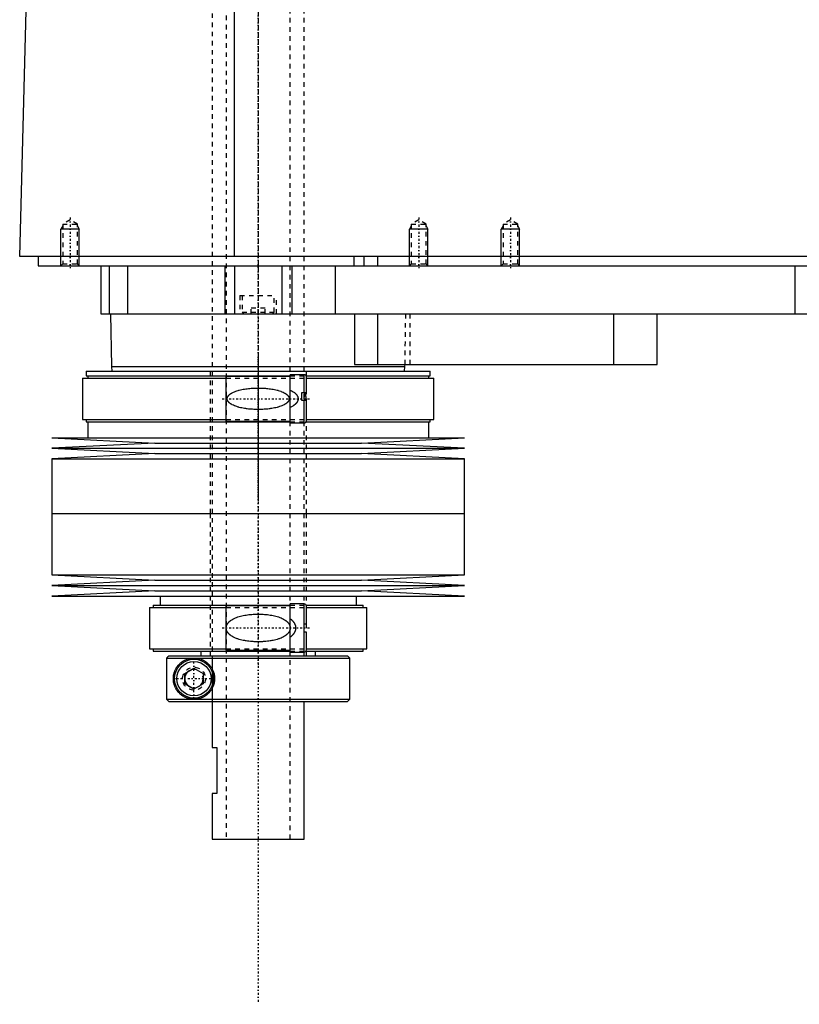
# Model space of a CAD drawing. Extents: x -602 to 174, y -146 to 645.
# Tile 1 of 7: x -602 to -432, y -146 to 68. Entities that reach past the tile are written whole.
import ezdxf

# ---------------------------------------------------------------- set-up
doc = ezdxf.new("R2010")
doc.units = 0
doc.linetypes.add('CENTER', pattern=[1.5, 0.45, -0.5, 0.05, -0.5])
doc.linetypes.add('DASHED', pattern=[2, 1, -1])
for name, color, linetype in [('AM_0', 7, 'CONTINUOUS'), ('AM_10', 7, 'CONTINUOUS'), ('AM_3', 7, 'DASHED'), ('AM_7', 7, 'CENTER')]:
    doc.layers.add(name, color=color, linetype=linetype)

msp = doc.modelspace()

# ---------------------------------------------------------------- linework, layer by layer
at = {"layer": 'AM_0', "color": 7, "linetype": 'CONTINUOUS'}
for p, q in [((-555.15, 16.5), (-555.15, 77.05)), ((-602, 16.5), (-600.5, 73.35)), ((-200.5, 16.5), (-602, 16.5)), ((-598, 16.5), (-598, 14.5)), ((-529.15, 16.5), (-529.15, 14.5)), ((-527, 16.5), (-527, 14.5)), ((-524, 16.5), (-524, 14.5)), ((-598, 14.5), (-244, 14.5)), ((-584.3, 14.5), (-584.3, 4)), ((-582.5, 14.5), (-582.5, 4)), ((-578.5, 14.5), (-578.5, 4)), ((-557.3, 14.5), (-557.3, 4)), ((-555.19, 14.5), (-555.19, 4)), ((-544.81, 14.5), (-544.81, 4)), ((-542.7, 14.5), (-542.7, 4)), ((-533.21, 14.5), (-533.21, 4)), ((-433, 14.5), (-433, 4)), ((-584.3, 4), (-388, 4)), ((-582.17, 4), (-582, -7.5)), ((-529, 4), (-529, -7)), ((-524, 4), (-524, -7)), ((-472.56, 4), (-472.56, -7)), ((-463, -7), (-463, 4)), ((-587.52, -8.5), (-587.52, -9.5)), ((-587.52, -8.5), (-512.48, -8.5)), ((-582, -7.5), (-581.9, -8.5)), ((-582, -7.5), (-518, -7.5)), ((-529, -7), (-463, -7)), ((-518.1, -8.5), (-518, -7.5)), ((-518, -7.5), (-517.99, -7)), ((-512.48, -9.5), (-512.48, -8.5)), ((-588.33, -10), (-588.33, -19)), ((-588.33, -10), (-557, -10)), ((-587.52, -9.5), (-543, -9.5)), ((-587.17, -9.5), (-587.17, -10)), ((-543, -9.65), (-557, -9.65)), ((-557, -19.35), (-557, -9.65)), ((-540, -9.25), (-543, -9.25)), ((-543, -19.75), (-543, -9.25)), ((-540, -13.1), (-540, -9.25)), ((-539.56, -9.5), (-512.48, -9.5)), ((-539.5, -13.1), (-539.5, -9.75)), ((-539.5, -10), (-511.68, -10)), ((-512.83, -10), (-512.83, -9.5)), ((-511.68, -19), (-511.68, -10)), ((-540.5, -13.1), (-539.5, -13.1)), ((-540.5, -14.9), (-540.5, -13.1)), ((-540.5, -13.16), (-540, -13.16)), ((-539.5, -14.9), (-540.5, -14.9)), ((-540, -19.75), (-540, -14.9)), ((-539.5, -19.25), (-539.5, -14.9)), ((-588.33, -19), (-557, -19)), ((-587.52, -19), (-587.52, -19.5)), ((-539.5, -19), (-511.68, -19)), ((-512.48, -19.5), (-512.48, -19)), ((-587.52, -19.5), (-543, -19.5)), ((-587.17, -19.5), (-587.17, -23)), ((-557, -19.35), (-543, -19.35)), ((-543, -19.75), (-540, -19.75)), ((-539.56, -19.5), (-512.48, -19.5)), ((-512.83, -23), (-512.83, -19.5)), ((-595, -23), (-572.5, -24.15)), ((-595, -23), (-505, -23)), ((-527.5, -24.15), (-505, -23)), ((-572.5, -24.15), (-595, -25.3)), ((-595, -25.3), (-572.5, -26.45)), ((-595, -25.3), (-505, -25.3)), ((-572.5, -24.15), (-527.5, -24.15)), ((-505, -25.3), (-527.5, -24.15)), ((-527.5, -26.45), (-505, -25.3)), ((-572.5, -26.45), (-595, -27.6)), ((-595, -27.6), (-595, -39.5)), ((-595, -27.6), (-505, -27.6)), ((-572.5, -26.45), (-527.5, -26.45)), ((-505, -27.6), (-527.5, -26.45)), ((-505, -39.5), (-505, -27.6)), ((-595, -39.5), (-505, -39.5)), ((-595, -39.5), (-595, -52.9)), ((-595, -39.5), (-505, -39.5)), ((-505, -52.9), (-505, -39.5)), ((-595, -52.9), (-572.5, -54.05)), ((-595, -52.9), (-505, -52.9)), ((-527.5, -54.05), (-505, -52.9)), ((-572.5, -54.05), (-595, -55.2)), ((-595, -55.2), (-572.5, -56.35)), ((-595, -55.2), (-505, -55.2)), ((-572.5, -54.05), (-527.5, -54.05)), ((-505, -55.2), (-527.5, -54.05)), ((-527.5, -56.35), (-505, -55.2)), ((-572.5, -56.35), (-595, -57.5)), ((-595, -57.5), (-505, -57.5)), ((-572.5, -56.35), (-527.5, -56.35)), ((-571.4, -57.5), (-571.4, -59.5)), ((-528.6, -59.5), (-528.6, -57.5)), ((-505, -57.5), (-527.5, -56.35)), ((-573.7, -60), (-573.7, -69)), ((-573.7, -60), (-557, -60)), ((-572.9, -59.5), (-572.9, -60)), ((-572.9, -59.5), (-543, -59.5)), ((-543, -59.6), (-557, -59.6)), ((-557, -69.3), (-557, -59.6)), ((-540, -59.2), (-543, -59.2)), ((-543, -69.7), (-543, -59.2)), ((-540, -69.7), (-540, -59.2)), ((-539.54, -59.5), (-527.1, -59.5)), ((-539.5, -63.55), (-539.5, -59.7)), ((-539.5, -60), (-526.3, -60)), ((-527.1, -60), (-527.1, -59.5)), ((-526.3, -69), (-526.3, -60)), ((-540, -63.55), (-539.5, -63.55)), ((-539.5, -65.35), (-540, -65.35)), ((-539.5, -69.2), (-539.5, -65.35)), ((-573.7, -69), (-557, -69)), ((-572.9, -69), (-572.9, -69.5)), ((-572.9, -69.5), (-542.99, -69.5)), ((-569.49, -70.5), (-569.99, -71)), ((-569.49, -70.5), (-530.5, -70.5)), ((-562.5, -69.5), (-562.5, -70.5)), ((-557, -69.3), (-543, -69.3)), ((-543, -69.7), (-540, -69.7)), ((-539.6, -69.5), (-527.1, -69.5)), ((-539.5, -69), (-526.3, -69)), ((-537.5, -70.5), (-537.5, -69.5)), ((-530, -71), (-530.5, -70.5)), ((-527.1, -69.5), (-527.1, -69)), ((-569.99, -71), (-530, -71)), ((-569.99, -71), (-569.99, -80)), ((-530, -80), (-530, -71)), ((-566, -74.35), (-564, -73.19)), ((-566, -76.65), (-566, -74.35)), ((-564, -73.19), (-562, -74.35)), ((-562, -74.35), (-562, -76.65)), ((-564, -77.81), (-566, -76.65)), ((-562, -76.65), (-564, -77.81)), ((-569.99, -80), (-530, -80)), ((-569.99, -80), (-569.49, -80.5)), ((-569.49, -80.5), (-530.5, -80.5)), ((-560, -80.5), (-560, -90.5)), ((-540, -110.5), (-540, -80.5)), ((-530.5, -80.5), (-530, -80)), ((-560, -90.5), (-559, -90.5)), ((-559, -90.5), (-559, -100.5)), ((-560, -100.5), (-560, -110.5)), ((-559, -100.5), (-560, -100.5)), ((-560, -110.5), (-540, -110.5))]:
    msp.add_line(p, q, dxfattribs=at)
for points in [[(-540, -13.16, 0), (-540, -13.16, 0), (-540, -13.16, 0), (-539.99, -13.16, 0), (-539.99, -13.16, 0), (-539.99, -13.16, 0), (-539.99, -13.16, 0), (-539.98, -13.16, 0), (-539.98, -13.16, 0), (-539.98, -13.16, 0), (-539.98, -13.16, 0), (-539.97, -13.16, 0), (-539.97, -13.16, 0), (-539.97, -13.16, 0), (-539.97, -13.16, 0), (-539.96, -13.16, 0), (-539.96, -13.16, 0), (-539.96, -13.16, 0), (-539.96, -13.16, 0), (-539.96, -13.16, 0), (-539.95, -13.16, 0), (-539.95, -13.17, 0), (-539.95, -13.17, 0), (-539.95, -13.17, 0), (-539.95, -13.17, 0), (-539.94, -13.17, 0), (-539.94, -13.17, 0), (-539.94, -13.17, 0), (-539.94, -13.17, 0), (-539.93, -13.17, 0), (-539.93, -13.17, 0), (-539.93, -13.18, 0), (-539.93, -13.18, 0), (-539.93, -13.18, 0), (-539.93, -13.18, 0), (-539.92, -13.18, 0), (-539.92, -13.18, 0), (-539.92, -13.18, 0), (-539.92, -13.18, 0), (-539.91, -13.19, 0), (-539.91, -13.19, 0), (-539.91, -13.19, 0), (-539.91, -13.19, 0), (-539.91, -13.19, 0), (-539.9, -13.19, 0), (-539.9, -13.19, 0), (-539.9, -13.2, 0), (-539.9, -13.2, 0), (-539.9, -13.2, 0), (-539.9, -13.2, 0), (-539.89, -13.2, 0), (-539.89, -13.21, 0), (-539.87, -13.22, 0), (-539.87, -13.23, 0), (-539.86, -13.23, 0), (-539.85, -13.25, 0), (-539.84, -13.26, 0), (-539.83, -13.28, 0), (-539.82, -13.29, 0), (-539.81, -13.3, 0), (-539.81, -13.31, 0), (-539.8, -13.32, 0), (-539.8, -13.34, 0), (-539.79, -13.35, 0), (-539.78, -13.36, 0), (-539.78, -13.37, 0), (-539.77, -13.38, 0), (-539.77, -13.4, 0), (-539.76, -13.41, 0), (-539.76, -13.42, 0), (-539.76, -13.43, 0), (-539.75, -13.45, 0), (-539.73, -13.5, 0), (-539.71, -13.6, 0), (-539.68, -13.7, 0), (-539.67, -13.81, 0), (-539.65, -13.91, 0), (-539.65, -13.97, 0), (-539.64, -14.02, 0), (-539.63, -14.13, 0), (-539.63, -14.23, 0), (-539.62, -14.34, 0), (-539.62, -14.44, 0), (-539.62, -14.54, 0), (-539.62, -14.59, 0), (-539.62, -14.64, 0), (-539.63, -14.74, 0), (-539.63, -14.85, 0), (-539.63, -14.9, 0)], [(-564, -80, 0), (-564.06, -80, 0), (-564.19, -80, 0), (-564.32, -79.99, 0), (-564.38, -79.98, 0), (-564.44, -79.98, 0), (-564.57, -79.96, 0), (-564.7, -79.95, 0), (-564.82, -79.92, 0), (-564.94, -79.9, 0), (-565.07, -79.87, 0), (-565.13, -79.86, 0), (-565.19, -79.84, 0), (-565.31, -79.81, 0), (-565.43, -79.77, 0), (-565.55, -79.73, 0), (-565.66, -79.68, 0), (-565.78, -79.63, 0), (-565.83, -79.61, 0), (-565.89, -79.58, 0), (-566, -79.53, 0), (-566.11, -79.47, 0), (-566.16, -79.45, 0), (-566.22, -79.42, 0), (-566.32, -79.35, 0), (-566.43, -79.29, 0), (-566.48, -79.26, 0), (-566.53, -79.22, 0), (-566.63, -79.15, 0), (-566.72, -79.08, 0), (-566.82, -79.01, 0), (-566.91, -78.93, 0), (-567, -78.85, 0), (-567.05, -78.81, 0), (-567.09, -78.77, 0), (-567.17, -78.69, 0), (-567.26, -78.6, 0), (-567.34, -78.52, 0), (-567.42, -78.43, 0), (-567.49, -78.34, 0), (-567.53, -78.29, 0), (-567.57, -78.25, 0), (-567.64, -78.15, 0), (-567.71, -78.05, 0), (-567.78, -77.94, 0), (-567.85, -77.83, 0), (-567.91, -77.72, 0), (-567.95, -77.66, 0), (-567.98, -77.6, 0), (-568.04, -77.48, 0), (-568.1, -77.36, 0), (-568.15, -77.23, 0), (-568.21, -77.1, 0), (-568.25, -76.97, 0), (-568.28, -76.9, 0), (-568.3, -76.83, 0), (-568.34, -76.69, 0), (-568.38, -76.55, 0), (-568.41, -76.4, 0), (-568.43, -76.31, 0), (-568.43, -76.28, 0), (-568.44, -76.26, 0), (-568.44, -76.24, 0), (-568.44, -76.23, 0), (-568.44, -76.21, 0), (-568.45, -76.18, 0), (-568.45, -76.15, 0), (-568.46, -76.13, 0), (-568.46, -76.1, 0), (-568.46, -76.09, 0), (-568.46, -76.07, 0), (-568.47, -76.05, 0), (-568.47, -76.02, 0), (-568.47, -76.01, 0), (-568.47, -75.99, 0), (-568.48, -75.97, 0), (-568.48, -75.94, 0), (-568.48, -75.93, 0), (-568.48, -75.91, 0), (-568.48, -75.89, 0), (-568.49, -75.86, 0), (-568.49, -75.83, 0), (-568.49, -75.8, 0), (-568.49, -75.77, 0), (-568.49, -75.76, 0), (-568.49, -75.75, 0), (-568.49, -75.72, 0), (-568.5, -75.69, 0), (-568.5, -75.66, 0), (-568.5, -75.63, 0), (-568.5, -75.6, 0), (-568.5, -75.59, 0), (-568.5, -75.57, 0), (-568.5, -75.54, 0), (-568.5, -75.51, 0), (-568.5, -75.5, 0), (-568.5, -75.49, 0), (-568.5, -75.46, 0), (-568.5, -75.43, 0), (-568.5, -75.41, 0), (-568.5, -75.4, 0), (-568.5, -75.37, 0), (-568.5, -75.34, 0), (-568.5, -75.31, 0), (-568.49, -75.28, 0), (-568.49, -75.25, 0), (-568.49, -75.24, 0), (-568.49, -75.23, 0), (-568.49, -75.2, 0), (-568.49, -75.17, 0), (-568.49, -75.14, 0), (-568.48, -75.11, 0), (-568.48, -75.09, 0), (-568.48, -75.07, 0), (-568.48, -75.06, 0), (-568.48, -75.03, 0), (-568.47, -75.01, 0), (-568.47, -74.99, 0), (-568.47, -74.98, 0), (-568.47, -74.95, 0), (-568.46, -74.93, 0), (-568.46, -74.91, 0), (-568.46, -74.9, 0), (-568.46, -74.87, 0), (-568.45, -74.85, 0), (-568.45, -74.82, 0), (-568.44, -74.79, 0), (-568.44, -74.77, 0), (-568.44, -74.76, 0), (-568.44, -74.74, 0), (-568.43, -74.72, 0), (-568.43, -74.69, 0), (-568.41, -74.6, 0), (-568.38, -74.45, 0), (-568.34, -74.31, 0), (-568.3, -74.17, 0), (-568.28, -74.1, 0), (-568.25, -74.03, 0), (-568.21, -73.9, 0), (-568.15, -73.77, 0), (-568.1, -73.64, 0), (-568.04, -73.52, 0), (-567.98, -73.4, 0), (-567.95, -73.34, 0), (-567.91, -73.28, 0), (-567.85, -73.17, 0), (-567.78, -73.06, 0), (-567.71, -72.95, 0), (-567.64, -72.85, 0), (-567.57, -72.75, 0), (-567.53, -72.71, 0), (-567.49, -72.66, 0), (-567.42, -72.57, 0), (-567.34, -72.48, 0), (-567.26, -72.4, 0), (-567.17, -72.31, 0), (-567.09, -72.23, 0), (-567.05, -72.19, 0), (-567, -72.15, 0), (-566.91, -72.07, 0), (-566.82, -71.99, 0), (-566.72, -71.92, 0), (-566.63, -71.85, 0), (-566.53, -71.78, 0), (-566.48, -71.74, 0), (-566.43, -71.71, 0), (-566.32, -71.65, 0), (-566.22, -71.58, 0), (-566.16, -71.55, 0), (-566.11, -71.53, 0), (-566, -71.47, 0), (-565.89, -71.42, 0), (-565.83, -71.39, 0), (-565.78, -71.37, 0), (-565.66, -71.32, 0), (-565.55, -71.27, 0), (-565.43, -71.23, 0), (-565.31, -71.19, 0), (-565.19, -71.16, 0), (-565.13, -71.14, 0), (-565.07, -71.13, 0), (-564.94, -71.1, 0), (-564.82, -71.08, 0), (-564.7, -71.05, 0), (-564.57, -71.04, 0), (-564.44, -71.02, 0), (-564.38, -71.02, 0), (-564.32, -71.01, 0), (-564.19, -71, 0), (-564.06, -71, 0), (-564, -71, 0)], [(-564, -71, 0), (-563.95, -71, 0), (-563.85, -71, 0), (-563.74, -71.01, 0), (-563.69, -71.01, 0), (-563.63, -71.01, 0), (-563.52, -71.03, 0), (-563.42, -71.04, 0), (-563.3, -71.05, 0), (-563.19, -71.07, 0), (-563.08, -71.09, 0), (-563.02, -71.11, 0), (-562.97, -71.12, 0), (-562.85, -71.15, 0), (-562.74, -71.18, 0), (-562.63, -71.21, 0), (-562.51, -71.25, 0), (-562.4, -71.29, 0), (-562.34, -71.32, 0), (-562.28, -71.34, 0), (-562.17, -71.39, 0), (-562.06, -71.44, 0), (-562, -71.47, 0), (-561.95, -71.5, 0), (-561.83, -71.56, 0), (-561.72, -71.62, 0), (-561.67, -71.65, 0), (-561.61, -71.68, 0), (-561.51, -71.75, 0), (-561.4, -71.83, 0), (-561.3, -71.9, 0), (-561.19, -71.98, 0), (-561.09, -72.06, 0), (-561.04, -72.11, 0), (-561, -72.15, 0), (-560.9, -72.24, 0), (-560.81, -72.33, 0), (-560.71, -72.42, 0), (-560.63, -72.52, 0), (-560.54, -72.62, 0), (-560.5, -72.68, 0), (-560.45, -72.73, 0), (-560.37, -72.84, 0), (-560.29, -72.95, 0), (-560.21, -73.07, 0), (-560.14, -73.19, 0), (-560.06, -73.32, 0), (-560.03, -73.38, 0), (-560, -73.45, 0), (-559.93, -73.58, 0), (-559.87, -73.71, 0), (-559.81, -73.85, 0), (-559.76, -73.99, 0), (-559.71, -74.13, 0), (-559.69, -74.2, 0), (-559.67, -74.27, 0), (-559.63, -74.41, 0), (-559.6, -74.56, 0), (-559.57, -74.7, 0), (-559.55, -74.85, 0), (-559.53, -74.99, 0), (-559.52, -75.07, 0), (-559.51, -75.14, 0), (-559.51, -75.28, 0), (-559.5, -75.43, 0), (-559.5, -75.5, 0), (-559.5, -75.57, 0), (-559.51, -75.72, 0), (-559.51, -75.86, 0), (-559.52, -75.93, 0), (-559.53, -76.01, 0), (-559.55, -76.15, 0), (-559.57, -76.3, 0), (-559.6, -76.44, 0), (-559.63, -76.59, 0), (-559.67, -76.73, 0), (-559.69, -76.8, 0), (-559.71, -76.87, 0), (-559.76, -77.01, 0), (-559.81, -77.15, 0), (-559.87, -77.29, 0), (-559.93, -77.42, 0), (-560, -77.55, 0), (-560.03, -77.62, 0), (-560.06, -77.68, 0), (-560.14, -77.81, 0), (-560.21, -77.93, 0), (-560.29, -78.05, 0), (-560.37, -78.16, 0), (-560.45, -78.27, 0), (-560.5, -78.32, 0), (-560.54, -78.38, 0), (-560.63, -78.48, 0), (-560.71, -78.58, 0), (-560.81, -78.67, 0), (-560.9, -78.76, 0), (-561, -78.85, 0), (-561.04, -78.89, 0), (-561.09, -78.94, 0), (-561.19, -79.02, 0), (-561.3, -79.1, 0), (-561.4, -79.17, 0), (-561.51, -79.25, 0), (-561.61, -79.32, 0), (-561.67, -79.35, 0), (-561.72, -79.38, 0), (-561.83, -79.44, 0), (-561.95, -79.5, 0), (-562, -79.53, 0), (-562.06, -79.56, 0), (-562.17, -79.61, 0), (-562.28, -79.66, 0), (-562.34, -79.68, 0), (-562.4, -79.71, 0), (-562.51, -79.75, 0), (-562.63, -79.79, 0), (-562.74, -79.82, 0), (-562.85, -79.85, 0), (-562.97, -79.88, 0), (-563.02, -79.89, 0), (-563.08, -79.91, 0), (-563.19, -79.93, 0), (-563.3, -79.95, 0), (-563.42, -79.96, 0), (-563.52, -79.97, 0), (-563.63, -79.99, 0), (-563.69, -79.99, 0), (-563.74, -79.99, 0), (-563.85, -80, 0), (-563.95, -80, 0), (-564, -80, 0)]]:
    msp.add_polyline3d(points, dxfattribs=at)
for radius in [4.25, 3.75]:
    msp.add_circle((-564, -75.5), radius, dxfattribs=at)
for centre, start, end in [((-540, -9.75), 0, 90), ((-540, -19.25), 270, 0), ((-540, -59.7), 0, 90), ((-540, -69.2), 270, 0)]:
    msp.add_arc(centre, 0.5, start, end, dxfattribs=at)
at = {"layer": 'AM_10', "color": 7, "linetype": 'CONTINUOUS'}
for p, q in [((-592.62, 23.16), (-593, 22.5)), ((-589, 22.5), (-593, 22.5)), ((-593, 14.5), (-593, 22.5)), ((-589.38, 23.16), (-589, 22.5)), ((-589, 14.5), (-589, 22.5)), ((-516.62, 23.16), (-517, 22.5)), ((-513, 22.5), (-517, 22.5)), ((-517, 14.5), (-517, 22.5)), ((-513.38, 23.16), (-513, 22.5)), ((-513, 14.5), (-513, 22.5)), ((-496.62, 23.16), (-497, 22.5)), ((-493, 22.5), (-497, 22.5)), ((-497, 14.5), (-497, 22.5)), ((-493.38, 23.16), (-493, 22.5)), ((-493, 14.5), (-493, 22.5))]:
    msp.add_line(p, q, dxfattribs=at)
msp.add_arc((-564, -75.5), 2.01, 75, 15, dxfattribs=at)
at = {"layer": 'AM_3', "color": 6, "linetype": 'DASHED'}
for p, q in [((-557, 569), (-557, -110.5)), ((-543, -110.5), (-543, 569)), ((-560, 553.5), (-560, -80.5)), ((-540, -70.5), (-540, 549.9)), ((-591, 24.5), (-592.62, 23.56)), ((-589.38, 23.56), (-591, 24.5)), ((-515, 24.5), (-516.62, 23.56)), ((-513.38, 23.56), (-515, 24.5)), ((-495, 24.5), (-496.62, 23.56)), ((-493.38, 23.56), (-495, 24.5)), ((-592.62, 23.56), (-592.62, 14.88)), ((-592.62, 23.56), (-589.38, 23.56)), ((-589.38, 14.88), (-589.38, 23.56)), ((-516.62, 23.56), (-516.62, 14.88)), ((-516.62, 23.56), (-513.38, 23.56)), ((-513.38, 14.88), (-513.38, 23.56)), ((-496.62, 23.56), (-496.62, 14.88)), ((-496.62, 23.56), (-493.38, 23.56)), ((-493.38, 14.88), (-493.38, 23.56)), ((-592.62, 14.88), (-593, 14.5)), ((-592.62, 14.88), (-589.38, 14.88)), ((-589, 14.5), (-589.38, 14.88)), ((-578.5, 14.5), (-578.5, 4)), ((-516.62, 14.88), (-517, 14.5)), ((-516.62, 14.88), (-513.38, 14.88)), ((-513, 14.5), (-513.38, 14.88)), ((-496.62, 14.88), (-497, 14.5)), ((-496.62, 14.88), (-493.38, 14.88)), ((-493, 14.5), (-493.38, 14.88)), ((-554, 8), (-554, 4)), ((-554, 8), (-546, 8)), ((-553.5, 8), (-553.5, 4.4)), ((-546.5, 4.4), (-546.5, 8)), ((-546, 4), (-546, 8)), ((-553.5, 4.4), (-553.1, 4)), ((-553.5, 4.4), (-546.5, 4.4)), ((-551.5, 4), (-551.5, 5.25)), ((-548.5, 5.25), (-551.5, 5.25)), ((-550, 4), (-550, 5.25)), ((-548.5, 4), (-548.5, 5.25)), ((-546.9, 4), (-546.5, 4.4)), ((-517.99, -7), (-517.83, 4)), ((-516.85, -7), (-516.85, 4)), ((-560.5, -8.5), (-560.5, -39.5)), ((-539.5, -39.5), (-539.5, -8.5)), ((-557, -10), (-539.5, -10)), ((-543, -9.5), (-539.56, -9.5)), ((-540, -13.16), (-540, -14.9)), ((-557, -19), (-539.5, -19)), ((-543, -19.5), (-539.56, -19.5)), ((-560.5, -39.5), (-560.5, -70.5)), ((-539.5, -70.5), (-539.5, -39.5)), ((-557, -60), (-539.5, -60)), ((-543, -59.5), (-539.54, -59.5)), ((-569.73, -70.75), (-569.61, -70.62)), ((-559.97, -80.5), (-559.97, -70.5)), ((-557, -69), (-539.5, -69)), ((-542.99, -69.5), (-539.6, -69.5)), ((-569.73, -80.25), (-569.99, -80))]:
    msp.add_line(p, q, dxfattribs=at)
for points in [[(-550, -12.16, 0), (-549.86, -12.16, 0), (-549.58, -12.17, 0), (-549.3, -12.17, 0), (-549.16, -12.18, 0), (-549.02, -12.19, 0), (-548.73, -12.2, 0), (-548.44, -12.22, 0), (-548.16, -12.25, 0), (-547.87, -12.27, 0), (-547.58, -12.31, 0), (-547.43, -12.33, 0), (-547.29, -12.35, 0), (-547, -12.39, 0), (-546.72, -12.44, 0), (-546.44, -12.49, 0), (-546.16, -12.56, 0), (-545.88, -12.62, 0), (-545.75, -12.66, 0), (-545.61, -12.7, 0), (-545.35, -12.78, 0), (-545.09, -12.86, 0), (-544.96, -12.91, 0), (-544.83, -12.96, 0), (-544.59, -13.07, 0), (-544.35, -13.19, 0), (-544.23, -13.25, 0), (-544.21, -13.26, 0), (-544.17, -13.29, 0), (-544.13, -13.31, 0), (-544.12, -13.32, 0), (-544.1, -13.33, 0), (-544.06, -13.36, 0), (-544.02, -13.38, 0), (-543.99, -13.41, 0), (-543.95, -13.43, 0), (-543.91, -13.46, 0), (-543.89, -13.47, 0), (-543.88, -13.48, 0), (-543.84, -13.51, 0), (-543.81, -13.54, 0), (-543.77, -13.57, 0), (-543.74, -13.6, 0), (-543.7, -13.63, 0), (-543.68, -13.64, 0), (-543.67, -13.66, 0), (-543.63, -13.69, 0), (-543.6, -13.73, 0), (-543.57, -13.76, 0), (-543.54, -13.8, 0), (-543.51, -13.84, 0), (-543.49, -13.85, 0), (-543.48, -13.87, 0), (-543.45, -13.91, 0), (-543.42, -13.95, 0), (-543.4, -13.99, 0), (-543.37, -14.03, 0), (-543.35, -14.08, 0), (-543.34, -14.1, 0), (-543.33, -14.12, 0), (-543.31, -14.16, 0), (-543.3, -14.21, 0), (-543.28, -14.25, 0), (-543.27, -14.3, 0), (-543.26, -14.34, 0), (-543.26, -14.36, 0), (-543.25, -14.39, 0), (-543.25, -14.43, 0), (-543.25, -14.48, 0), (-543.25, -14.5, 0), (-543.25, -14.52, 0), (-543.25, -14.57, 0), (-543.25, -14.61, 0), (-543.26, -14.64, 0), (-543.26, -14.66, 0), (-543.27, -14.7, 0), (-543.28, -14.75, 0), (-543.3, -14.79, 0), (-543.31, -14.84, 0), (-543.33, -14.88, 0), (-543.34, -14.9, 0), (-543.35, -14.92, 0), (-543.37, -14.97, 0), (-543.4, -15.01, 0), (-543.42, -15.05, 0), (-543.45, -15.09, 0), (-543.48, -15.13, 0), (-543.49, -15.15, 0), (-543.51, -15.16, 0), (-543.54, -15.2, 0), (-543.57, -15.24, 0), (-543.6, -15.27, 0), (-543.63, -15.31, 0), (-543.67, -15.34, 0), (-543.68, -15.36, 0), (-543.7, -15.37, 0), (-543.74, -15.4, 0), (-543.77, -15.43, 0), (-543.81, -15.46, 0), (-543.84, -15.49, 0), (-543.88, -15.52, 0), (-543.89, -15.53, 0), (-543.91, -15.54, 0), (-543.95, -15.57, 0), (-543.99, -15.59, 0), (-544.02, -15.62, 0), (-544.06, -15.64, 0), (-544.1, -15.67, 0), (-544.12, -15.68, 0), (-544.13, -15.69, 0), (-544.17, -15.71, 0), (-544.21, -15.74, 0), (-544.23, -15.75, 0), (-544.35, -15.81, 0), (-544.59, -15.93, 0), (-544.83, -16.04, 0), (-545.09, -16.14, 0), (-545.35, -16.22, 0), (-545.61, -16.3, 0), (-545.75, -16.34, 0), (-545.88, -16.38, 0), (-546.16, -16.44, 0), (-546.44, -16.51, 0), (-546.72, -16.56, 0), (-547, -16.61, 0), (-547.29, -16.65, 0), (-547.43, -16.67, 0), (-547.58, -16.69, 0), (-547.87, -16.73, 0), (-548.16, -16.75, 0), (-548.44, -16.78, 0), (-548.73, -16.8, 0), (-549.02, -16.81, 0), (-549.16, -16.82, 0), (-549.3, -16.83, 0), (-549.58, -16.83, 0), (-549.86, -16.84, 0), (-550, -16.84, 0), (-550.14, -16.84, 0), (-550.42, -16.83, 0), (-550.7, -16.83, 0), (-550.84, -16.82, 0), (-550.98, -16.81, 0), (-551.27, -16.8, 0), (-551.56, -16.78, 0), (-551.84, -16.75, 0), (-552.13, -16.73, 0), (-552.42, -16.69, 0), (-552.57, -16.67, 0), (-552.71, -16.65, 0), (-553, -16.61, 0), (-553.28, -16.56, 0), (-553.56, -16.51, 0), (-553.84, -16.44, 0), (-554.12, -16.38, 0), (-554.25, -16.34, 0), (-554.39, -16.3, 0), (-554.65, -16.22, 0), (-554.91, -16.14, 0), (-555.17, -16.04, 0), (-555.41, -15.93, 0), (-555.65, -15.81, 0), (-555.77, -15.75, 0), (-555.79, -15.74, 0), (-555.83, -15.71, 0), (-555.87, -15.69, 0), (-555.88, -15.68, 0), (-555.9, -15.67, 0), (-555.94, -15.64, 0), (-555.98, -15.62, 0), (-556.01, -15.59, 0), (-556.05, -15.57, 0), (-556.09, -15.54, 0), (-556.11, -15.53, 0), (-556.12, -15.52, 0), (-556.16, -15.49, 0), (-556.19, -15.46, 0), (-556.23, -15.43, 0), (-556.26, -15.4, 0), (-556.3, -15.37, 0), (-556.32, -15.36, 0), (-556.33, -15.34, 0), (-556.37, -15.31, 0), (-556.4, -15.27, 0), (-556.43, -15.24, 0), (-556.46, -15.2, 0), (-556.49, -15.16, 0), (-556.51, -15.15, 0), (-556.52, -15.13, 0), (-556.55, -15.09, 0), (-556.58, -15.05, 0), (-556.6, -15.01, 0), (-556.63, -14.97, 0), (-556.65, -14.92, 0), (-556.66, -14.9, 0), (-556.67, -14.88, 0), (-556.69, -14.84, 0), (-556.7, -14.79, 0), (-556.72, -14.75, 0), (-556.73, -14.7, 0), (-556.74, -14.66, 0), (-556.74, -14.64, 0), (-556.75, -14.61, 0), (-556.75, -14.57, 0), (-556.75, -14.52, 0), (-556.75, -14.5, 0), (-556.75, -14.48, 0), (-556.75, -14.43, 0), (-556.75, -14.39, 0), (-556.74, -14.36, 0), (-556.74, -14.34, 0), (-556.73, -14.3, 0), (-556.72, -14.25, 0), (-556.7, -14.21, 0), (-556.69, -14.16, 0), (-556.67, -14.12, 0), (-556.66, -14.1, 0), (-556.65, -14.08, 0), (-556.63, -14.03, 0), (-556.6, -13.99, 0), (-556.58, -13.95, 0), (-556.55, -13.91, 0), (-556.52, -13.87, 0), (-556.51, -13.85, 0), (-556.49, -13.84, 0), (-556.46, -13.8, 0), (-556.43, -13.76, 0), (-556.4, -13.73, 0), (-556.37, -13.69, 0), (-556.33, -13.66, 0), (-556.32, -13.64, 0), (-556.3, -13.63, 0), (-556.26, -13.6, 0), (-556.23, -13.57, 0), (-556.19, -13.54, 0), (-556.16, -13.51, 0), (-556.12, -13.48, 0), (-556.11, -13.47, 0), (-556.09, -13.46, 0), (-556.05, -13.43, 0), (-556.01, -13.41, 0), (-555.98, -13.38, 0), (-555.94, -13.36, 0), (-555.9, -13.33, 0), (-555.88, -13.32, 0), (-555.87, -13.31, 0), (-555.83, -13.29, 0), (-555.79, -13.26, 0), (-555.77, -13.25, 0), (-555.65, -13.19, 0), (-555.41, -13.07, 0), (-555.17, -12.96, 0), (-555.04, -12.91, 0), (-554.91, -12.86, 0), (-554.65, -12.78, 0), (-554.39, -12.7, 0), (-554.25, -12.66, 0), (-554.12, -12.62, 0), (-553.84, -12.56, 0), (-553.56, -12.49, 0), (-553.28, -12.44, 0), (-553, -12.39, 0), (-552.71, -12.35, 0), (-552.57, -12.33, 0), (-552.42, -12.31, 0), (-552.13, -12.27, 0), (-551.84, -12.25, 0), (-551.56, -12.22, 0), (-551.27, -12.2, 0), (-550.98, -12.19, 0), (-550.84, -12.18, 0), (-550.7, -12.17, 0), (-550.42, -12.17, 0), (-550.14, -12.16, 0), (-550, -12.16, 0)], [(-543, -12.6, 0), (-542.86, -12.67, 0), (-542.6, -12.81, 0), (-542.34, -12.97, 0), (-542.22, -13.06, 0), (-542.2, -13.07, 0), (-542.16, -13.1, 0), (-542.12, -13.13, 0), (-542.1, -13.15, 0), (-542.08, -13.16, 0), (-542.04, -13.19, 0), (-542.01, -13.23, 0), (-541.97, -13.26, 0), (-541.93, -13.29, 0), (-541.9, -13.32, 0), (-541.88, -13.34, 0), (-541.86, -13.36, 0), (-541.83, -13.39, 0), (-541.8, -13.42, 0), (-541.76, -13.46, 0), (-541.73, -13.49, 0), (-541.7, -13.53, 0), (-541.68, -13.55, 0), (-541.67, -13.57, 0), (-541.64, -13.6, 0), (-541.61, -13.64, 0), (-541.58, -13.68, 0), (-541.55, -13.73, 0), (-541.53, -13.77, 0), (-541.51, -13.79, 0), (-541.5, -13.81, 0), (-541.47, -13.86, 0), (-541.45, -13.9, 0), (-541.43, -13.95, 0), (-541.41, -13.99, 0), (-541.39, -14.04, 0), (-541.38, -14.06, 0), (-541.37, -14.09, 0), (-541.36, -14.14, 0), (-541.34, -14.18, 0), (-541.33, -14.23, 0), (-541.32, -14.28, 0), (-541.31, -14.33, 0), (-541.31, -14.35, 0), (-541.31, -14.38, 0), (-541.3, -14.43, 0), (-541.3, -14.48, 0), (-541.3, -14.5, 0), (-541.3, -14.52, 0), (-541.3, -14.57, 0), (-541.31, -14.62, 0), (-541.31, -14.65, 0), (-541.31, -14.67, 0), (-541.32, -14.72, 0), (-541.33, -14.77, 0), (-541.34, -14.82, 0), (-541.36, -14.86, 0), (-541.37, -14.91, 0), (-541.38, -14.94, 0), (-541.39, -14.96, 0), (-541.41, -15.01, 0), (-541.43, -15.05, 0), (-541.45, -15.1, 0), (-541.47, -15.14, 0), (-541.5, -15.19, 0), (-541.51, -15.21, 0), (-541.53, -15.23, 0), (-541.55, -15.27, 0), (-541.58, -15.32, 0), (-541.61, -15.36, 0), (-541.64, -15.4, 0), (-541.67, -15.43, 0), (-541.68, -15.45, 0), (-541.7, -15.47, 0), (-541.73, -15.51, 0), (-541.76, -15.54, 0), (-541.8, -15.58, 0), (-541.83, -15.61, 0), (-541.86, -15.64, 0), (-541.88, -15.66, 0), (-541.9, -15.68, 0), (-541.93, -15.71, 0), (-541.97, -15.74, 0), (-542.01, -15.77, 0), (-542.04, -15.81, 0), (-542.08, -15.84, 0), (-542.1, -15.85, 0), (-542.12, -15.87, 0), (-542.16, -15.9, 0), (-542.2, -15.93, 0), (-542.22, -15.94, 0), (-542.24, -15.96, 0), (-542.28, -15.98, 0), (-542.32, -16.01, 0), (-542.34, -16.03, 0), (-542.36, -16.04, 0), (-542.4, -16.07, 0), (-542.44, -16.09, 0), (-542.6, -16.19, 0), (-542.86, -16.33, 0), (-543, -16.4, 0)], [(-550, -61.44, 0), (-549.85, -61.44, 0), (-549.55, -61.44, 0), (-549.24, -61.45, 0), (-549.09, -61.46, 0), (-548.93, -61.47, 0), (-548.62, -61.49, 0), (-548.31, -61.51, 0), (-547.99, -61.55, 0), (-547.68, -61.59, 0), (-547.37, -61.63, 0), (-547.22, -61.66, 0), (-547.06, -61.68, 0), (-546.76, -61.74, 0), (-546.45, -61.81, 0), (-546.15, -61.88, 0), (-545.86, -61.96, 0), (-545.57, -62.05, 0), (-545.43, -62.1, 0), (-545.29, -62.15, 0), (-545.02, -62.26, 0), (-544.75, -62.38, 0), (-544.62, -62.45, 0), (-544.49, -62.52, 0), (-544.25, -62.66, 0), (-544.11, -62.76, 0), (-544.07, -62.78, 0), (-544.03, -62.81, 0), (-544.01, -62.82, 0), (-543.99, -62.84, 0), (-543.95, -62.87, 0), (-543.91, -62.9, 0), (-543.9, -62.91, 0), (-543.88, -62.93, 0), (-543.84, -62.96, 0), (-543.8, -62.99, 0), (-543.78, -63, 0), (-543.77, -63.02, 0), (-543.73, -63.05, 0), (-543.69, -63.09, 0), (-543.66, -63.12, 0), (-543.62, -63.15, 0), (-543.59, -63.19, 0), (-543.57, -63.21, 0), (-543.56, -63.23, 0), (-543.52, -63.26, 0), (-543.49, -63.3, 0), (-543.46, -63.34, 0), (-543.42, -63.38, 0), (-543.39, -63.42, 0), (-543.38, -63.44, 0), (-543.36, -63.46, 0), (-543.33, -63.51, 0), (-543.3, -63.55, 0), (-543.28, -63.59, 0), (-543.25, -63.64, 0), (-543.22, -63.69, 0), (-543.21, -63.71, 0), (-543.2, -63.73, 0), (-543.18, -63.78, 0), (-543.16, -63.83, 0), (-543.14, -63.88, 0), (-543.12, -63.92, 0), (-543.1, -63.97, 0), (-543.09, -64, 0), (-543.09, -64.02, 0), (-543.07, -64.07, 0), (-543.06, -64.12, 0), (-543.05, -64.17, 0), (-543.04, -64.22, 0), (-543.03, -64.27, 0), (-543.03, -64.3, 0), (-543.03, -64.32, 0), (-543.03, -64.37, 0), (-543.02, -64.43, 0), (-543.02, -64.45, 0), (-543.02, -64.47, 0), (-543.03, -64.53, 0), (-543.03, -64.58, 0), (-543.03, -64.6, 0), (-543.03, -64.63, 0), (-543.04, -64.68, 0), (-543.05, -64.73, 0), (-543.06, -64.78, 0), (-543.07, -64.83, 0), (-543.09, -64.88, 0), (-543.09, -64.9, 0), (-543.1, -64.93, 0), (-543.12, -64.98, 0), (-543.14, -65.02, 0), (-543.16, -65.07, 0), (-543.18, -65.12, 0), (-543.2, -65.17, 0), (-543.21, -65.19, 0), (-543.22, -65.21, 0), (-543.25, -65.26, 0), (-543.28, -65.31, 0), (-543.3, -65.35, 0), (-543.33, -65.39, 0), (-543.36, -65.44, 0), (-543.38, -65.46, 0), (-543.39, -65.48, 0), (-543.42, -65.52, 0), (-543.46, -65.56, 0), (-543.49, -65.6, 0), (-543.52, -65.64, 0), (-543.56, -65.67, 0), (-543.57, -65.69, 0), (-543.59, -65.71, 0), (-543.62, -65.75, 0), (-543.66, -65.78, 0), (-543.69, -65.81, 0), (-543.73, -65.85, 0), (-543.77, -65.88, 0), (-543.78, -65.9, 0), (-543.8, -65.91, 0), (-543.84, -65.94, 0), (-543.88, -65.97, 0), (-543.9, -65.99, 0), (-543.91, -66, 0), (-543.95, -66.03, 0), (-543.99, -66.06, 0), (-544.01, -66.08, 0), (-544.03, -66.09, 0), (-544.07, -66.12, 0), (-544.11, -66.14, 0), (-544.25, -66.24, 0), (-544.49, -66.38, 0), (-544.75, -66.52, 0), (-545.02, -66.64, 0), (-545.29, -66.75, 0), (-545.43, -66.8, 0), (-545.57, -66.85, 0), (-545.86, -66.94, 0), (-546.15, -67.02, 0), (-546.45, -67.09, 0), (-546.76, -67.16, 0), (-547.06, -67.22, 0), (-547.22, -67.24, 0), (-547.37, -67.27, 0), (-547.68, -67.31, 0), (-547.99, -67.35, 0), (-548.31, -67.39, 0), (-548.62, -67.41, 0), (-548.93, -67.43, 0), (-549.09, -67.44, 0), (-549.24, -67.45, 0), (-549.55, -67.46, 0), (-549.85, -67.46, 0), (-550, -67.46, 0), (-550.15, -67.46, 0), (-550.45, -67.46, 0), (-550.76, -67.45, 0), (-550.91, -67.44, 0), (-551.07, -67.43, 0), (-551.38, -67.41, 0), (-551.69, -67.39, 0), (-552.01, -67.35, 0), (-552.32, -67.31, 0), (-552.63, -67.27, 0), (-552.78, -67.24, 0), (-552.94, -67.22, 0), (-553.24, -67.16, 0), (-553.55, -67.09, 0), (-553.85, -67.02, 0), (-554.14, -66.94, 0), (-554.43, -66.85, 0), (-554.57, -66.8, 0), (-554.71, -66.75, 0), (-554.98, -66.64, 0), (-555.25, -66.52, 0), (-555.51, -66.38, 0), (-555.75, -66.24, 0), (-555.89, -66.14, 0), (-555.93, -66.12, 0), (-555.97, -66.09, 0), (-555.99, -66.08, 0), (-556.01, -66.06, 0), (-556.05, -66.03, 0), (-556.09, -66, 0), (-556.1, -65.99, 0), (-556.12, -65.97, 0), (-556.16, -65.94, 0), (-556.2, -65.91, 0), (-556.22, -65.9, 0), (-556.23, -65.88, 0), (-556.27, -65.85, 0), (-556.31, -65.81, 0), (-556.34, -65.78, 0), (-556.38, -65.75, 0), (-556.41, -65.71, 0), (-556.43, -65.69, 0), (-556.44, -65.67, 0), (-556.48, -65.64, 0), (-556.51, -65.6, 0), (-556.54, -65.56, 0), (-556.58, -65.52, 0), (-556.61, -65.48, 0), (-556.62, -65.46, 0), (-556.64, -65.44, 0), (-556.67, -65.39, 0), (-556.7, -65.35, 0), (-556.72, -65.31, 0), (-556.75, -65.26, 0), (-556.78, -65.21, 0), (-556.79, -65.19, 0), (-556.8, -65.17, 0), (-556.82, -65.12, 0), (-556.84, -65.07, 0), (-556.86, -65.02, 0), (-556.88, -64.98, 0), (-556.9, -64.93, 0), (-556.91, -64.9, 0), (-556.91, -64.88, 0), (-556.93, -64.83, 0), (-556.94, -64.78, 0), (-556.95, -64.73, 0), (-556.96, -64.68, 0), (-556.97, -64.63, 0), (-556.97, -64.6, 0), (-556.97, -64.58, 0), (-556.97, -64.53, 0), (-556.98, -64.47, 0), (-556.98, -64.45, 0), (-556.98, -64.43, 0), (-556.97, -64.37, 0), (-556.97, -64.32, 0), (-556.97, -64.3, 0), (-556.97, -64.27, 0), (-556.96, -64.22, 0), (-556.95, -64.17, 0), (-556.94, -64.12, 0), (-556.93, -64.07, 0), (-556.91, -64.02, 0), (-556.91, -64, 0), (-556.9, -63.97, 0), (-556.88, -63.92, 0), (-556.86, -63.88, 0), (-556.84, -63.83, 0), (-556.82, -63.78, 0), (-556.8, -63.73, 0), (-556.79, -63.71, 0), (-556.78, -63.69, 0), (-556.75, -63.64, 0), (-556.72, -63.59, 0), (-556.7, -63.55, 0), (-556.67, -63.51, 0), (-556.64, -63.46, 0), (-556.62, -63.44, 0), (-556.61, -63.42, 0), (-556.58, -63.38, 0), (-556.54, -63.34, 0), (-556.51, -63.3, 0), (-556.48, -63.26, 0), (-556.44, -63.23, 0), (-556.43, -63.21, 0), (-556.41, -63.19, 0), (-556.38, -63.15, 0), (-556.34, -63.12, 0), (-556.31, -63.09, 0), (-556.27, -63.05, 0), (-556.23, -63.02, 0), (-556.22, -63, 0), (-556.2, -62.99, 0), (-556.16, -62.96, 0), (-556.12, -62.93, 0), (-556.1, -62.91, 0), (-556.09, -62.9, 0), (-556.05, -62.87, 0), (-556.01, -62.84, 0), (-555.99, -62.82, 0), (-555.97, -62.81, 0), (-555.93, -62.78, 0), (-555.89, -62.76, 0), (-555.75, -62.66, 0), (-555.51, -62.52, 0), (-555.38, -62.45, 0), (-555.25, -62.38, 0), (-554.98, -62.26, 0), (-554.71, -62.15, 0), (-554.57, -62.1, 0), (-554.43, -62.05, 0), (-554.14, -61.96, 0), (-553.85, -61.88, 0), (-553.55, -61.81, 0), (-553.24, -61.74, 0), (-552.94, -61.68, 0), (-552.78, -61.66, 0), (-552.63, -61.63, 0), (-552.32, -61.59, 0), (-552.01, -61.55, 0), (-551.69, -61.51, 0), (-551.38, -61.49, 0), (-551.07, -61.47, 0), (-550.91, -61.46, 0), (-550.76, -61.45, 0), (-550.45, -61.44, 0), (-550.15, -61.44, 0), (-550, -61.44, 0)], [(-543, -62.46, 0), (-542.89, -62.54, 0), (-542.77, -62.64, 0), (-542.74, -62.67, 0), (-542.71, -62.7, 0), (-542.69, -62.72, 0), (-542.67, -62.73, 0), (-542.64, -62.76, 0), (-542.61, -62.79, 0), (-542.58, -62.82, 0), (-542.55, -62.85, 0), (-542.52, -62.89, 0), (-542.5, -62.9, 0), (-542.49, -62.92, 0), (-542.46, -62.95, 0), (-542.43, -62.98, 0), (-542.42, -63, 0), (-542.4, -63.02, 0), (-542.38, -63.05, 0), (-542.35, -63.08, 0), (-542.34, -63.1, 0), (-542.32, -63.12, 0), (-542.3, -63.15, 0), (-542.27, -63.19, 0), (-542.25, -63.22, 0), (-542.22, -63.25, 0), (-542.2, -63.29, 0), (-542.19, -63.31, 0), (-542.18, -63.33, 0), (-542.15, -63.36, 0), (-542.13, -63.4, 0), (-542.11, -63.44, 0), (-542.09, -63.48, 0), (-542.07, -63.52, 0), (-542.06, -63.54, 0), (-542.05, -63.56, 0), (-542.03, -63.6, 0), (-542.01, -63.64, 0), (-541.99, -63.68, 0), (-541.98, -63.72, 0), (-541.96, -63.77, 0), (-541.95, -63.79, 0), (-541.94, -63.81, 0), (-541.93, -63.85, 0), (-541.92, -63.9, 0), (-541.9, -63.94, 0), (-541.89, -63.99, 0), (-541.88, -64.03, 0), (-541.88, -64.05, 0), (-541.87, -64.08, 0), (-541.87, -64.12, 0), (-541.86, -64.16, 0), (-541.85, -64.21, 0), (-541.85, -64.25, 0), (-541.84, -64.3, 0), (-541.84, -64.32, 0), (-541.84, -64.34, 0), (-541.84, -64.39, 0), (-541.84, -64.43, 0), (-541.84, -64.45, 0), (-541.84, -64.47, 0), (-541.84, -64.51, 0), (-541.84, -64.56, 0), (-541.84, -64.58, 0), (-541.84, -64.6, 0), (-541.85, -64.65, 0), (-541.85, -64.69, 0), (-541.86, -64.74, 0), (-541.87, -64.78, 0), (-541.87, -64.82, 0), (-541.88, -64.85, 0), (-541.88, -64.87, 0), (-541.89, -64.91, 0), (-541.9, -64.96, 0), (-541.92, -65, 0), (-541.93, -65.05, 0), (-541.94, -65.09, 0), (-541.95, -65.11, 0), (-541.96, -65.13, 0), (-541.98, -65.18, 0), (-541.99, -65.22, 0), (-542.01, -65.26, 0), (-542.03, -65.3, 0), (-542.05, -65.34, 0), (-542.06, -65.36, 0), (-542.07, -65.38, 0), (-542.09, -65.42, 0), (-542.11, -65.46, 0), (-542.13, -65.5, 0), (-542.15, -65.54, 0), (-542.18, -65.57, 0), (-542.19, -65.59, 0), (-542.2, -65.61, 0), (-542.22, -65.65, 0), (-542.25, -65.68, 0), (-542.27, -65.71, 0), (-542.3, -65.75, 0), (-542.32, -65.78, 0), (-542.34, -65.8, 0), (-542.35, -65.82, 0), (-542.38, -65.85, 0), (-542.4, -65.88, 0), (-542.42, -65.9, 0), (-542.43, -65.92, 0), (-542.46, -65.95, 0), (-542.49, -65.98, 0), (-542.5, -66, 0), (-542.52, -66.01, 0), (-542.55, -66.05, 0), (-542.58, -66.08, 0), (-542.61, -66.11, 0), (-542.64, -66.14, 0), (-542.67, -66.17, 0), (-542.69, -66.18, 0), (-542.71, -66.2, 0), (-542.74, -66.23, 0), (-542.77, -66.26, 0), (-542.89, -66.36, 0), (-543, -66.44, 0)]]:
    msp.add_polyline3d(points, dxfattribs=at)
msp.add_circle((-564, -75.5), 2.5, dxfattribs=at)
at = {"layer": 'AM_7', "color": 4, "linetype": 'CENTER'}
for p, q in [((-550, 644.98), (-550, -146.47)), ((-550, 224.39), (-550, -37.19)), ((-591, 25), (-591, 14)), ((-515, 25), (-515, 14)), ((-495, 25), (-495, 14)), ((-550, -5.4), (-550, -73.6)), ((-550, -6.95), (-550, -41.05)), ((-557.88, -14.5), (-538.62, -14.5)), ((-557.88, -64.45), (-538.62, -64.45)), ((-564, -79.96), (-564, -71.04)), ((-568.46, -75.5), (-559.54, -75.5))]:
    msp.add_line(p, q, dxfattribs=at)

doc.saveas('drawing.dxf')
